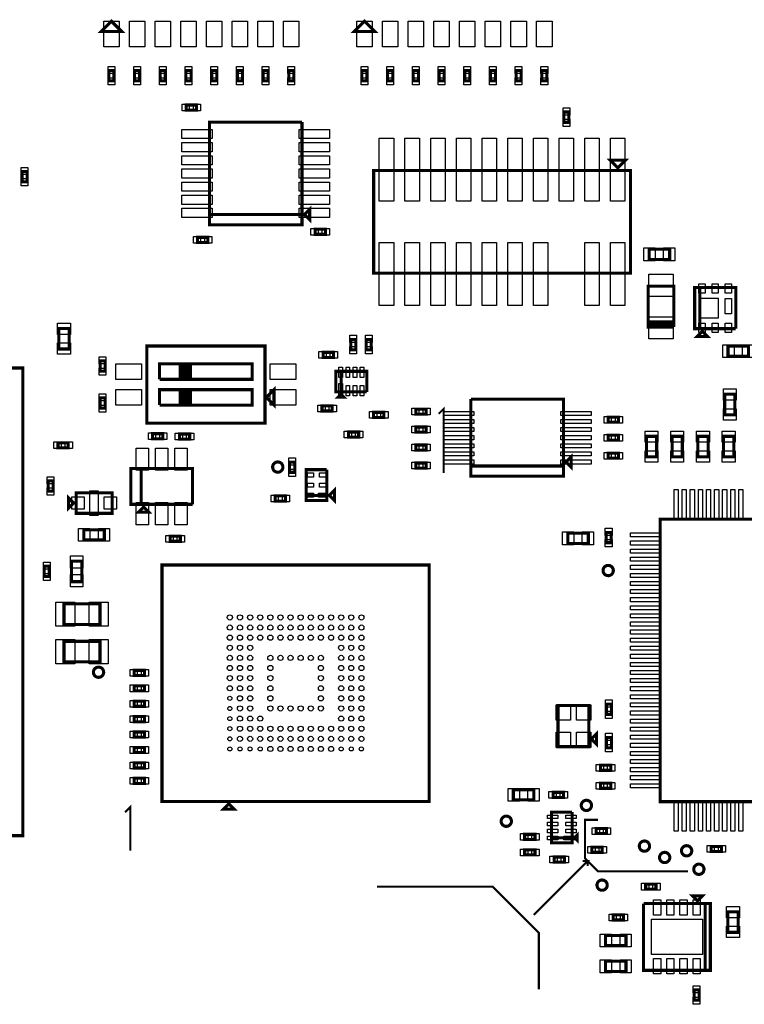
# Model space of a CAD drawing. Extents: x -394 to 5394, y -70 to 7790.
# Tile 8 of 15: x 3030 to 4440, y 2366 to 4282. Entities that reach past the tile are written whole.
import ezdxf

# ---------------------------------------------------------------- set-up
doc = ezdxf.new("R2010")
doc.units = 0
for name, color, linetype in [('BG_TASY', 231, 'CONTINUOUS'), ('PG_ASSEMBLY_TOP', 120, 'CONTINUOUS'), ('PIN_TOP', 140, 'CONTINUOUS')]:
    doc.layers.add(name, color=color, linetype=linetype)

msp = doc.modelspace()

# ---------------------------------------------------------------- linework, layer by layer
at = {"layer": 'BG_TASY', "const_width": 4}
for points in [[(3855, 3400), (3855, 3525), (3845, 3515)], [(3245, 2665), (3245, 2750), (3235, 2740)], [(4155, 2725), (4130, 2725), (4130, 2650), (4155, 2625), (4330, 2625)], [(4030, 2540), (4135, 2645), (4125, 2645)], [(4135, 2645), (4135, 2635)], [(3725, 2595), (3950, 2595), (4040, 2505), (4040, 2395)]]:
    msp.add_lwpolyline(points, dxfattribs=at)
at = {"layer": 'PG_ASSEMBLY_TOP', "const_width": 6}
for points in [[(3208.36, 4279.05), (3188.36, 4259.05), (3228.36, 4259.05), (3208.36, 4279.05)], [(3700.71, 4279.05), (3680.71, 4259.05), (3720.71, 4259.05), (3700.71, 4279.05)], [(3203.36, 4183.03), (3203.36, 4163.03), (3213.36, 4163.03), (3213.36, 4183.03), (3203.36, 4183.03)], [(3253.36, 4183.03), (3253.36, 4163.03), (3263.36, 4163.03), (3263.36, 4183.03), (3253.36, 4183.03)], [(3303.36, 4183.03), (3303.36, 4163.03), (3313.36, 4163.03), (3313.36, 4183.03), (3303.36, 4183.03)], [(3353.36, 4183.03), (3353.36, 4163.03), (3363.36, 4163.03), (3363.36, 4183.03), (3353.36, 4183.03)], [(3403.36, 4183.03), (3403.36, 4163.03), (3413.36, 4163.03), (3413.36, 4183.03), (3403.36, 4183.03)], [(3453.36, 4183.03), (3453.36, 4163.03), (3463.36, 4163.03), (3463.36, 4183.03), (3453.36, 4183.03)], [(3503.36, 4183.03), (3503.36, 4163.03), (3513.36, 4163.03), (3513.36, 4183.03), (3503.36, 4183.03)], [(3553.36, 4183.03), (3553.36, 4163.03), (3563.36, 4163.03), (3563.36, 4183.03), (3553.36, 4183.03)], [(3695.71, 4183.03), (3695.71, 4163.03), (3705.71, 4163.03), (3705.71, 4183.03), (3695.71, 4183.03)], [(3745.71, 4183.03), (3745.71, 4163.03), (3755.71, 4163.03), (3755.71, 4183.03), (3745.71, 4183.03)], [(3795.71, 4183.03), (3795.71, 4163.03), (3805.71, 4163.03), (3805.71, 4183.03), (3795.71, 4183.03)], [(3845.71, 4183.03), (3845.71, 4163.03), (3855.71, 4163.03), (3855.71, 4183.03), (3845.71, 4183.03)], [(3895.71, 4183.03), (3895.71, 4163.03), (3905.71, 4163.03), (3905.71, 4183.03), (3895.71, 4183.03)], [(3945.71, 4183.03), (3945.71, 4163.03), (3955.71, 4163.03), (3955.71, 4183.03), (3945.71, 4183.03)], [(3995.71, 4183.03), (3995.71, 4163.03), (4005.71, 4163.03), (4005.71, 4183.03), (3995.71, 4183.03)], [(4045.71, 4183.03), (4045.71, 4163.03), (4055.71, 4163.03), (4055.71, 4183.03), (4045.71, 4183.03)], [(3374, 4116.07), (3354, 4116.07), (3354, 4106.07), (3374, 4106.07), (3374, 4116.07)], [(4098.59, 4082.37), (4098.59, 4102.37), (4088.59, 4102.37), (4088.59, 4082.37), (4098.59, 4082.37)], [(3399.19, 3902.8), (3579.19, 3902.8), (3579.19, 4082.8)], [(3579.19, 4082.8), (3399.19, 4082.8), (3399.19, 3882.8), (3579.19, 3882.8), (3579.19, 3902.8), (3399.19, 3902.8)], [(4193.59, 3993.65), (4208.59, 4008.65), (4178.59, 4008.65), (4193.59, 3993.65)], [(3044.36, 3966.72), (3044.36, 3986.72), (3034.36, 3986.72), (3034.36, 3966.72), (3044.36, 3966.72)], [(4218.59, 3988.65), (3718.59, 3988.65), (3718.59, 3788.65), (4218.59, 3788.65), (4218.59, 3988.65)], [(3584.19, 3902.8), (3594.19, 3892.8), (3594.19, 3912.8), (3584.19, 3902.8)], [(3604.7, 3864.35), (3624.7, 3864.35), (3624.7, 3874.35), (3604.7, 3874.35), (3604.7, 3864.35)], [(3376.04, 3848.52), (3396.04, 3848.52), (3396.04, 3858.52), (3376.04, 3858.52), (3376.04, 3848.52)], [(4294.61, 3835.45), (4254.61, 3835.45), (4254.61, 3815.45), (4294.61, 3815.45), (4294.61, 3835.45)], [(4302.57, 3683.75), (4302.57, 3763.75), (4252.57, 3763.75), (4252.57, 3688.75)], [(4423.16, 3680.8), (4423.16, 3760.8), (4343.16, 3760.8), (4343.16, 3680.8), (4353.16, 3680.8), (4353.16, 3760.8)], [(4353.16, 3760.8), (4353.16, 3680.8), (4423.16, 3680.8)], [(3126.25, 3641.22), (3126.25, 3681.22), (3106.25, 3681.22), (3106.25, 3641.22), (3126.25, 3641.22)], [(4252.57, 3688.75), (4252.57, 3693.75), (4302.57, 3693.75), (4302.57, 3688.75), (4252.57, 3688.75), (4252.57, 3683.75), (4302.57, 3683.75)], [(4358.16, 3675.8), (4348.16, 3665.8), (4368.16, 3665.8), (4358.16, 3675.8)], [(3674, 3659.82), (3674, 3639.82), (3684, 3639.82), (3684, 3659.82), (3674, 3659.82)], [(3704, 3659.82), (3704, 3639.82), (3714, 3639.82), (3714, 3659.82), (3704, 3659.82)], [(3507.17, 3497.15), (3507.17, 3647.15), (3277.17, 3647.15), (3277.17, 3497.15), (3507.17, 3497.15)], [(4448.15, 3647.01), (4408.15, 3647.01), (4408.15, 3627.01), (4448.15, 3627.01), (4448.15, 3647.01)], [(3186.33, 3618.24), (3186.33, 3598.24), (3196.33, 3598.24), (3196.33, 3618.24), (3186.33, 3618.24)], [(3620.3, 3624.75), (3640.3, 3624.75), (3640.3, 3634.75), (3620.3, 3634.75), (3620.3, 3624.75)], [(3036.04, 2694.3), (3036.04, 3604.3), (2126.04, 3604.3), (2126.04, 2694.3), (3036.04, 2694.3)], [(3362.17, 3612.15), (3362.17, 3582.15), (3482.17, 3582.15), (3482.17, 3612.15), (3302.17, 3612.15), (3302.17, 3582.15)], [(3362.17, 3582.15), (3342.17, 3582.15), (3342.17, 3612.15), (3347.17, 3612.15), (3347.17, 3582.15), (3352.17, 3582.15), (3352.17, 3612.15), (3357.17, 3612.15), (3357.17, 3582.15), (3362.17, 3582.15), (3362.17, 3612.15)], [(3302.17, 3582.15), (3362.17, 3582.15)], [(3705.25, 3557.85), (3705.25, 3597.85), (3645.25, 3597.85), (3645.25, 3557.85), (3655.25, 3557.85), (3655.25, 3597.85)], [(3655.25, 3597.85), (3655.25, 3557.85), (3705.25, 3557.85)], [(3362.17, 3562.15), (3362.17, 3532.15), (3482.17, 3532.15), (3482.17, 3562.15), (3302.17, 3562.15), (3302.17, 3532.15)], [(3367.17, 3532.15), (3342.17, 3532.15), (3342.17, 3562.15), (3347.17, 3562.15), (3347.17, 3532.15), (3352.17, 3532.15), (3352.17, 3562.15), (3357.17, 3562.15), (3357.17, 3532.15), (3362.17, 3532.15), (3362.17, 3562.15)], [(3524.67, 3532.15), (3524.67, 3562.15), (3509.67, 3547.15), (3524.67, 3532.15)], [(3196.17, 3526.15), (3196.17, 3546.15), (3186.17, 3546.15), (3186.17, 3526.15), (3196.17, 3526.15)], [(3655.25, 3552.85), (3650.25, 3547.85), (3660.25, 3547.85), (3655.25, 3552.85)], [(3907.9, 3413.64), (4087.9, 3413.64), (4087.9, 3543.64), (3907.9, 3543.64)], [(3907.9, 3543.64), (3907.9, 3393.64), (4087.9, 3393.64), (4087.9, 3413.64), (3907.9, 3413.64)], [(4421.6, 3513.29), (4421.6, 3553.29), (4401.6, 3553.29), (4401.6, 3513.29), (4421.6, 3513.29)], [(3302.17, 3532.15), (3367.17, 3532.15)], [(3618.05, 3520.55), (3638.05, 3520.55), (3638.05, 3530.55), (3618.05, 3530.55), (3618.05, 3520.55)], [(3800.74, 3514.39), (3820.74, 3514.39), (3820.74, 3524.39), (3800.74, 3524.39), (3800.74, 3514.39)], [(3738.52, 3517.96), (3718.52, 3517.96), (3718.52, 3507.96), (3738.52, 3507.96), (3738.52, 3517.96)], [(4195.06, 3508.64), (4175.06, 3508.64), (4175.06, 3498.64), (4195.06, 3498.64), (4195.06, 3508.64)], [(3800.74, 3479.39), (3820.74, 3479.39), (3820.74, 3489.39), (3800.74, 3489.39), (3800.74, 3479.39)], [(3308.41, 3476.41), (3288.41, 3476.41), (3288.41, 3466.41), (3308.41, 3466.41), (3308.41, 3476.41)], [(3360.7, 3475.83), (3340.7, 3475.83), (3340.7, 3465.83), (3360.7, 3465.83), (3360.7, 3475.83)], [(3689.52, 3479.76), (3669.52, 3479.76), (3669.52, 3469.76), (3689.52, 3469.76), (3689.52, 3479.76)], [(4195.06, 3473.64), (4175.06, 3473.64), (4175.06, 3463.64), (4195.06, 3463.64), (4195.06, 3473.64)], [(4249.3, 3471.34), (4249.3, 3431.34), (4269.3, 3431.34), (4269.3, 3471.34), (4249.3, 3471.34)], [(4299.3, 3471.34), (4299.3, 3431.34), (4319.3, 3431.34), (4319.3, 3471.34), (4299.3, 3471.34)], [(4349.3, 3471.34), (4349.3, 3431.34), (4369.3, 3431.34), (4369.3, 3471.34), (4349.3, 3471.34)], [(4399.3, 3471.34), (4399.3, 3431.34), (4419.3, 3431.34), (4419.3, 3471.34), (4399.3, 3471.34)], [(3104.44, 3448.85), (3124.44, 3448.85), (3124.44, 3458.85), (3104.44, 3458.85), (3104.44, 3448.85)], [(3800.74, 3444.39), (3820.74, 3444.39), (3820.74, 3454.39), (3800.74, 3454.39), (3800.74, 3444.39)], [(4092.9, 3421.51), (4102.9, 3411.51), (4102.9, 3431.51), (4092.9, 3421.51)], [(4195.06, 3438.64), (4175.06, 3438.64), (4175.06, 3428.64), (4195.06, 3428.64), (4195.06, 3438.64)], [(3266.21, 3408.94), (3266.21, 3338.94), (3246.21, 3338.94), (3246.21, 3408.94), (3366.21, 3408.94), (3366.21, 3338.94)], [(3366.21, 3338.94), (3266.21, 3338.94), (3266.21, 3408.94)], [(3565.07, 3401.22), (3565.07, 3421.22), (3555.07, 3421.22), (3555.07, 3401.22), (3565.07, 3401.22)], [(3820.74, 3419.39), (3800.74, 3419.39), (3800.74, 3409.39), (3820.74, 3409.39), (3820.74, 3419.39)], [(3627.51, 3406.39), (3587.51, 3406.39), (3587.51, 3346.39), (3627.51, 3346.39), (3627.51, 3356.39), (3587.51, 3356.39)], [(3587.51, 3356.39), (3627.51, 3356.39), (3627.51, 3406.39)], [(3085.08, 3384.79), (3085.08, 3364.79), (3095.08, 3364.79), (3095.08, 3384.79), (3085.08, 3384.79)], [(3632.51, 3356.39), (3642.51, 3346.39), (3642.51, 3366.39), (3632.51, 3356.39)], [(3124.65, 3331.54), (3124.65, 3351.54), (3134.65, 3341.54), (3124.65, 3331.54)], [(3139.65, 3321.54), (3209.65, 3321.54), (3209.65, 3361.54), (3139.65, 3361.54), (3139.65, 3321.54)], [(3527.03, 3345.33), (3547.03, 3345.33), (3547.03, 3355.33), (3527.03, 3355.33), (3527.03, 3345.33)], [(3271.21, 3333.94), (3261.21, 3323.94), (3281.21, 3323.94), (3271.21, 3333.94)], [(4826.3, 3310.34), (4276.3, 3310.34), (4276.3, 2760.34), (4826.3, 2760.34), (4826.3, 3310.34)], [(3154.65, 3269.54), (3194.65, 3269.54), (3194.65, 3289.54), (3154.65, 3289.54), (3154.65, 3269.54)], [(3342.54, 3276.96), (3322.54, 3276.96), (3322.54, 3266.96), (3342.54, 3266.96), (3342.54, 3276.96)], [(4136.3, 3282.7), (4096.3, 3282.7), (4096.3, 3262.7), (4136.3, 3262.7), (4136.3, 3282.7)], [(4170.9, 3284.34), (4170.9, 3264.34), (4180.9, 3264.34), (4180.9, 3284.34), (4170.9, 3284.34)], [(3087.65, 3198.54), (3087.65, 3218.54), (3077.65, 3218.54), (3077.65, 3198.54), (3087.65, 3198.54)], [(3130.65, 3228.54), (3130.65, 3188.54), (3150.65, 3188.54), (3150.65, 3228.54), (3130.65, 3228.54)], [(3826.8, 2760.94), (3826.8, 3220.94), (3306.8, 3220.94), (3306.8, 2760.94), (3826.8, 2760.94)], [(3186.12, 3145.31), (3116.12, 3145.31), (3116.12, 3105.31), (3186.12, 3105.31), (3186.12, 3145.31)], [(3186.12, 3072.31), (3116.12, 3072.31), (3116.12, 3032.31), (3186.12, 3032.31), (3186.12, 3072.31)], [(3252.7, 3005.93), (3272.7, 3005.93), (3272.7, 3015.93), (3252.7, 3015.93), (3252.7, 3005.93)], [(3252.7, 2975.93), (3272.7, 2975.93), (3272.7, 2985.93), (3252.7, 2985.93), (3252.7, 2975.93)], [(3252.7, 2945.93), (3272.7, 2945.93), (3272.7, 2955.93), (3252.7, 2955.93), (3252.7, 2945.93)], [(4171.3, 2950.34), (4171.3, 2930.34), (4181.3, 2930.34), (4181.3, 2950.34), (4171.3, 2950.34)], [(4137.3, 2867.34), (4137.3, 2947.34), (4077.3, 2947.34), (4077.3, 2867.34), (4137.3, 2867.34)], [(3252.7, 2915.93), (3272.7, 2915.93), (3272.7, 2925.93), (3252.7, 2925.93), (3252.7, 2915.93)], [(3252.7, 2885.93), (3272.7, 2885.93), (3272.7, 2895.93), (3252.7, 2895.93), (3252.7, 2885.93)], [(4142.3, 2882.34), (4152.3, 2872.34), (4152.3, 2892.34), (4142.3, 2882.34)], [(4181.3, 2865.34), (4181.3, 2885.34), (4171.3, 2885.34), (4171.3, 2865.34), (4181.3, 2865.34)], [(3252.7, 2855.93), (3272.7, 2855.93), (3272.7, 2865.93), (3252.7, 2865.93), (3252.7, 2855.93)], [(3252.7, 2825.93), (3272.7, 2825.93), (3272.7, 2835.93), (3252.7, 2835.93), (3252.7, 2825.93)], [(4179.9, 2831.34), (4159.9, 2831.34), (4159.9, 2821.34), (4179.9, 2821.34), (4179.9, 2831.34)], [(3252.7, 2795.93), (3272.7, 2795.93), (3272.7, 2805.93), (3252.7, 2805.93), (3252.7, 2795.93)], [(4159.9, 2786.34), (4179.9, 2786.34), (4179.9, 2796.34), (4159.9, 2796.34), (4159.9, 2786.34)], [(4030.46, 2783.8), (3990.46, 2783.8), (3990.46, 2763.8), (4030.46, 2763.8), (4030.46, 2783.8)], [(4087.81, 2778.6), (4067.81, 2778.6), (4067.81, 2768.6), (4087.81, 2768.6), (4087.81, 2778.6)], [(3436.8, 2755.94), (3426.8, 2745.94), (3446.8, 2745.94), (3436.8, 2755.94)], [(4104.72, 2740.15), (4064.72, 2740.15), (4064.72, 2680.15), (4104.72, 2680.15), (4104.72, 2690.15), (4064.72, 2690.15)], [(4064.72, 2690.15), (4104.72, 2690.15), (4104.72, 2740.15)], [(4109.72, 2690.15), (4114.72, 2685.15), (4114.72, 2695.15), (4109.72, 2690.15)], [(4171.75, 2708.26), (4151.75, 2708.26), (4151.75, 2698.26), (4171.75, 2698.26), (4171.75, 2708.26)], [(4012.51, 2686.75), (4032.51, 2686.75), (4032.51, 2696.75), (4012.51, 2696.75), (4012.51, 2686.75)], [(4032.51, 2666.75), (4012.51, 2666.75), (4012.51, 2656.75), (4032.51, 2656.75), (4032.51, 2666.75)], [(4163.34, 2671.75), (4143.34, 2671.75), (4143.34, 2661.75), (4163.34, 2661.75), (4163.34, 2671.75)], [(4395.3, 2673.34), (4375.3, 2673.34), (4375.3, 2663.34), (4395.3, 2663.34), (4395.3, 2673.34)], [(4089.75, 2652.78), (4069.75, 2652.78), (4069.75, 2642.78), (4089.75, 2642.78), (4089.75, 2652.78)], [(4267.94, 2599.99), (4247.94, 2599.99), (4247.94, 2589.99), (4267.94, 2589.99), (4267.94, 2599.99)], [(4348.69, 2567.19), (4358.69, 2577.19), (4338.69, 2577.19), (4348.69, 2567.19)], [(4243.69, 2562.19), (4243.69, 2432.19), (4373.69, 2432.19), (4373.69, 2562.19), (4363.69, 2562.19), (4363.69, 2432.19)], [(4363.69, 2432.19), (4363.69, 2562.19), (4243.69, 2562.19)], [(4407.69, 2546.19), (4407.69, 2506.19), (4427.69, 2506.19), (4427.69, 2546.19), (4407.69, 2546.19)], [(4184.69, 2530.1), (4204.69, 2530.1), (4204.69, 2540.1), (4184.69, 2540.1), (4184.69, 2530.1)], [(4169.69, 2480.1), (4209.69, 2480.1), (4209.69, 2500.1), (4169.69, 2500.1), (4169.69, 2480.1)], [(4209.69, 2450.1), (4169.69, 2450.1), (4169.69, 2430.1), (4209.69, 2430.1), (4209.69, 2450.1)], [(4352.08, 2374.08), (4352.08, 2394.08), (4342.08, 2394.08), (4342.08, 2374.08), (4352.08, 2374.08)]]:
    msp.add_lwpolyline(points, dxfattribs=at)
for points in [[(3542.05, 3411.45, 1), (3522.05, 3411.45, 1), (3542.05, 3411.45)], [(4184.96, 3210.18, 1), (4164.96, 3210.18, 1), (4184.96, 3210.18)], [(3193.3, 3012.29, 1), (3173.3, 3012.29, 1), (3193.3, 3012.29)], [(4142.55, 2753.11, 1), (4122.55, 2753.11, 1), (4142.55, 2753.11)], [(3986.7, 2722.31, 1), (3966.7, 2722.31, 1), (3986.7, 2722.31)], [(4255.5, 2673.87, 1), (4235.5, 2673.87, 1), (4255.5, 2673.87)], [(4294.84, 2651.79, 1), (4274.84, 2651.79, 1), (4294.84, 2651.79)], [(4337.56, 2664.79, 1), (4317.56, 2664.79, 1), (4337.56, 2664.79)], [(4361.4, 2628.84, 1), (4341.4, 2628.84, 1), (4361.4, 2628.84)], [(4173.11, 2597.94, 1), (4153.11, 2597.94, 1), (4173.11, 2597.94)]]:
    msp.add_lwpolyline(points, format="xyb", dxfattribs=at)
at = {"layer": 'PIN_TOP'}
for points in [[(3193.36, 4229.05), (3193.36, 4279.05), (3223.36, 4279.05), (3223.36, 4229.05)], [(3243.36, 4229.05), (3243.36, 4279.05), (3273.36, 4279.05), (3273.36, 4229.05)], [(3293.36, 4229.05), (3293.36, 4279.05), (3323.36, 4279.05), (3323.36, 4229.05)], [(3343.36, 4229.05), (3343.36, 4279.05), (3373.36, 4279.05), (3373.36, 4229.05)], [(3393.36, 4229.05), (3393.36, 4279.05), (3423.36, 4279.05), (3423.36, 4229.05)], [(3443.36, 4229.05), (3443.36, 4279.05), (3473.36, 4279.05), (3473.36, 4229.05)], [(3493.36, 4229.05), (3493.36, 4279.05), (3523.36, 4279.05), (3523.36, 4229.05)], [(3543.36, 4229.05), (3543.36, 4279.05), (3573.36, 4279.05), (3573.36, 4229.05)], [(3685.71, 4229.05), (3685.71, 4279.05), (3715.71, 4279.05), (3715.71, 4229.05)], [(3735.71, 4229.05), (3735.71, 4279.05), (3765.71, 4279.05), (3765.71, 4229.05)], [(3785.71, 4229.05), (3785.71, 4279.05), (3815.71, 4279.05), (3815.71, 4229.05)], [(3835.71, 4229.05), (3835.71, 4279.05), (3865.71, 4279.05), (3865.71, 4229.05)], [(3885.71, 4229.05), (3885.71, 4279.05), (3915.71, 4279.05), (3915.71, 4229.05)], [(3935.71, 4229.05), (3935.71, 4279.05), (3965.71, 4279.05), (3965.71, 4229.05)], [(3985.71, 4229.05), (3985.71, 4279.05), (4015.71, 4279.05), (4015.71, 4229.05)], [(4035.71, 4229.05), (4035.71, 4279.05), (4065.71, 4279.05), (4065.71, 4229.05)], [(3201.86, 4191.05), (3214.86, 4191.05), (3214.86, 4177.05), (3201.86, 4177.05)], [(3251.86, 4191.05), (3264.86, 4191.05), (3264.86, 4177.05), (3251.86, 4177.05)], [(3301.86, 4191.05), (3314.86, 4191.05), (3314.86, 4177.05), (3301.86, 4177.05)], [(3351.86, 4191.05), (3364.86, 4191.05), (3364.86, 4177.05), (3351.86, 4177.05)], [(3401.86, 4191.05), (3414.86, 4191.05), (3414.86, 4177.05), (3401.86, 4177.05)], [(3451.86, 4191.05), (3464.86, 4191.05), (3464.86, 4177.05), (3451.86, 4177.05)], [(3501.86, 4191.05), (3514.86, 4191.05), (3514.86, 4177.05), (3501.86, 4177.05)], [(3551.86, 4191.05), (3564.86, 4191.05), (3564.86, 4177.05), (3551.86, 4177.05)], [(3694.21, 4191.05), (3707.21, 4191.05), (3707.21, 4177.05), (3694.21, 4177.05)], [(3744.21, 4191.05), (3757.21, 4191.05), (3757.21, 4177.05), (3744.21, 4177.05)], [(3794.21, 4191.05), (3807.21, 4191.05), (3807.21, 4177.05), (3794.21, 4177.05)], [(3844.21, 4191.05), (3857.21, 4191.05), (3857.21, 4177.05), (3844.21, 4177.05)], [(3894.21, 4191.05), (3907.21, 4191.05), (3907.21, 4177.05), (3894.21, 4177.05)], [(3944.21, 4191.05), (3957.21, 4191.05), (3957.21, 4177.05), (3944.21, 4177.05)], [(3994.21, 4191.05), (4007.21, 4191.05), (4007.21, 4177.05), (3994.21, 4177.05)], [(4044.21, 4191.05), (4057.21, 4191.05), (4057.21, 4177.05), (4044.21, 4177.05)], [(3201.86, 4169.01), (3214.86, 4169.01), (3214.86, 4155.01), (3201.86, 4155.01)], [(3251.86, 4169.01), (3264.86, 4169.01), (3264.86, 4155.01), (3251.86, 4155.01)], [(3301.86, 4169.01), (3314.86, 4169.01), (3314.86, 4155.01), (3301.86, 4155.01)], [(3351.86, 4169.01), (3364.86, 4169.01), (3364.86, 4155.01), (3351.86, 4155.01)], [(3401.86, 4169.01), (3414.86, 4169.01), (3414.86, 4155.01), (3401.86, 4155.01)], [(3451.86, 4169.01), (3464.86, 4169.01), (3464.86, 4155.01), (3451.86, 4155.01)], [(3501.86, 4169.01), (3514.86, 4169.01), (3514.86, 4155.01), (3501.86, 4155.01)], [(3551.86, 4169.01), (3564.86, 4169.01), (3564.86, 4155.01), (3551.86, 4155.01)], [(3694.21, 4169.01), (3707.21, 4169.01), (3707.21, 4155.01), (3694.21, 4155.01)], [(3744.21, 4169.01), (3757.21, 4169.01), (3757.21, 4155.01), (3744.21, 4155.01)], [(3794.21, 4169.01), (3807.21, 4169.01), (3807.21, 4155.01), (3794.21, 4155.01)], [(3844.21, 4169.01), (3857.21, 4169.01), (3857.21, 4155.01), (3844.21, 4155.01)], [(3894.21, 4169.01), (3907.21, 4169.01), (3907.21, 4155.01), (3894.21, 4155.01)], [(3944.21, 4169.01), (3957.21, 4169.01), (3957.21, 4155.01), (3944.21, 4155.01)], [(3994.21, 4169.01), (4007.21, 4169.01), (4007.21, 4155.01), (3994.21, 4155.01)], [(4044.21, 4169.01), (4057.21, 4169.01), (4057.21, 4155.01), (4044.21, 4155.01)], [(3359.98, 4117.57), (3359.98, 4104.57), (3345.98, 4104.57), (3345.98, 4117.57)], [(3382.02, 4117.57), (3382.02, 4104.57), (3368.02, 4104.57), (3368.02, 4117.57)], [(4100.09, 4096.39), (4087.09, 4096.39), (4087.09, 4110.39), (4100.09, 4110.39)], [(4100.09, 4074.35), (4087.09, 4074.35), (4087.09, 4088.35), (4100.09, 4088.35)], [(3404.52, 4068.57), (3404.52, 4050.57), (3345.52, 4050.57), (3345.52, 4068.57)], [(3632.86, 4068.57), (3632.86, 4050.57), (3573.86, 4050.57), (3573.86, 4068.57)], [(3404.52, 4042.98), (3404.52, 4024.98), (3345.52, 4024.98), (3345.52, 4042.98)], [(3632.86, 4042.98), (3632.86, 4024.98), (3573.86, 4024.98), (3573.86, 4042.98)], [(3757.59, 4051.63), (3757.59, 3928.63), (3729.59, 3928.63), (3729.59, 4051.63)], [(3807.59, 4051.63), (3807.59, 3928.63), (3779.59, 3928.63), (3779.59, 4051.63)], [(3857.59, 4051.63), (3857.59, 3928.63), (3829.59, 3928.63), (3829.59, 4051.63)], [(3907.59, 4051.63), (3907.59, 3928.63), (3879.59, 3928.63), (3879.59, 4051.63)], [(3957.59, 4051.63), (3957.59, 3928.63), (3929.59, 3928.63), (3929.59, 4051.63)], [(4007.59, 4051.63), (4007.59, 3928.63), (3979.59, 3928.63), (3979.59, 4051.63)], [(4057.59, 4051.63), (4057.59, 3928.63), (4029.59, 3928.63), (4029.59, 4051.63)], [(4107.59, 4051.63), (4107.59, 3928.63), (4079.59, 3928.63), (4079.59, 4051.63)], [(4157.59, 4051.63), (4157.59, 3928.63), (4129.59, 3928.63), (4129.59, 4051.63)], [(4207.59, 4051.63), (4207.59, 3928.63), (4179.59, 3928.63), (4179.59, 4051.63)], [(3404.52, 4017.39), (3404.52, 3999.39), (3345.52, 3999.39), (3345.52, 4017.39)], [(3632.86, 4017.39), (3632.86, 3999.39), (3573.86, 3999.39), (3573.86, 4017.39)], [(3045.86, 3980.74), (3032.86, 3980.74), (3032.86, 3994.74), (3045.86, 3994.74)], [(3404.52, 3991.8), (3404.52, 3973.8), (3345.52, 3973.8), (3345.52, 3991.8)], [(3632.86, 3991.8), (3632.86, 3973.8), (3573.86, 3973.8), (3573.86, 3991.8)], [(3045.86, 3958.7), (3032.86, 3958.7), (3032.86, 3972.7), (3045.86, 3972.7)], [(3404.52, 3966.21), (3404.52, 3948.21), (3345.52, 3948.21), (3345.52, 3966.21)], [(3632.86, 3966.21), (3632.86, 3948.21), (3573.86, 3948.21), (3573.86, 3966.21)], [(3404.52, 3940.62), (3404.52, 3922.62), (3345.52, 3922.62), (3345.52, 3940.62)], [(3632.86, 3940.62), (3632.86, 3922.62), (3573.86, 3922.62), (3573.86, 3940.62)], [(3404.52, 3915.03), (3404.52, 3897.03), (3345.52, 3897.03), (3345.52, 3915.03)], [(3632.86, 3915.03), (3632.86, 3897.03), (3573.86, 3897.03), (3573.86, 3915.03)], [(3596.68, 3862.85), (3596.68, 3875.85), (3610.68, 3875.85), (3610.68, 3862.85)], [(3618.72, 3862.85), (3618.72, 3875.85), (3632.72, 3875.85), (3632.72, 3862.85)], [(3368.02, 3847.02), (3368.02, 3860.02), (3382.02, 3860.02), (3382.02, 3847.02)], [(3390.06, 3847.02), (3390.06, 3860.02), (3404.06, 3860.02), (3404.06, 3847.02)], [(3757.59, 3848.67), (3757.59, 3725.67), (3729.59, 3725.67), (3729.59, 3848.67)], [(3807.59, 3848.67), (3807.59, 3725.67), (3779.59, 3725.67), (3779.59, 3848.67)], [(3857.59, 3848.67), (3857.59, 3725.67), (3829.59, 3725.67), (3829.59, 3848.67)], [(3907.59, 3848.67), (3907.59, 3725.67), (3879.59, 3725.67), (3879.59, 3848.67)], [(3957.59, 3848.67), (3957.59, 3725.67), (3929.59, 3725.67), (3929.59, 3848.67)], [(4007.59, 3848.67), (4007.59, 3725.67), (3979.59, 3725.67), (3979.59, 3848.67)], [(4057.59, 3848.67), (4057.59, 3725.67), (4029.59, 3725.67), (4029.59, 3848.67)], [(4157.59, 3848.67), (4157.59, 3725.67), (4129.59, 3725.67), (4129.59, 3848.67)], [(4207.59, 3848.67), (4207.59, 3725.67), (4179.59, 3725.67), (4179.59, 3848.67)], [(4266.32, 3837.95), (4266.32, 3812.95), (4244.32, 3812.95), (4244.32, 3837.95)], [(4304.9, 3837.95), (4304.9, 3812.95), (4282.9, 3812.95), (4282.9, 3837.95)], [(4301.07, 3786.59), (4301.07, 3743.59), (4254.07, 3743.59), (4254.07, 3786.59)], [(4363.57, 3750.19), (4351.57, 3750.19), (4351.57, 3768.19), (4363.57, 3768.19)], [(4389.16, 3750.19), (4377.16, 3750.19), (4377.16, 3768.19), (4389.16, 3768.19)], [(4414.75, 3750.19), (4402.75, 3750.19), (4402.75, 3768.19), (4414.75, 3768.19)], [(4388.86, 3701.3), (4351.86, 3701.3), (4351.86, 3740.3), (4388.86, 3740.3)], [(4414.75, 3709.54), (4402.75, 3709.54), (4402.75, 3739.54), (4414.75, 3739.54)], [(4301.07, 3703.91), (4301.07, 3660.91), (4254.07, 3660.91), (4254.07, 3703.91)], [(3128.75, 3669.51), (3103.75, 3669.51), (3103.75, 3691.51), (3128.75, 3691.51)], [(4363.57, 3673.41), (4351.57, 3673.41), (4351.57, 3691.41), (4363.57, 3691.41)], [(4389.16, 3673.41), (4377.16, 3673.41), (4377.16, 3691.41), (4389.16, 3691.41)], [(4414.75, 3673.41), (4402.75, 3673.41), (4402.75, 3691.41), (4414.75, 3691.41)], [(3672.5, 3667.84), (3685.5, 3667.84), (3685.5, 3653.84), (3672.5, 3653.84)], [(3702.5, 3667.84), (3715.5, 3667.84), (3715.5, 3653.84), (3702.5, 3653.84)], [(3128.75, 3630.93), (3103.75, 3630.93), (3103.75, 3652.93), (3128.75, 3652.93)], [(3672.5, 3645.8), (3685.5, 3645.8), (3685.5, 3631.8), (3672.5, 3631.8)], [(3702.5, 3645.8), (3715.5, 3645.8), (3715.5, 3631.8), (3702.5, 3631.8)], [(4419.86, 3649.51), (4419.86, 3624.51), (4397.86, 3624.51), (4397.86, 3649.51)], [(4458.44, 3649.51), (4458.44, 3624.51), (4436.44, 3624.51), (4436.44, 3649.51)], [(3184.83, 3626.26), (3197.83, 3626.26), (3197.83, 3612.26), (3184.83, 3612.26)], [(3612.28, 3623.25), (3612.28, 3636.25), (3626.28, 3636.25), (3626.28, 3623.25)], [(3634.32, 3623.25), (3634.32, 3636.25), (3648.32, 3636.25), (3648.32, 3623.25)], [(3184.83, 3604.22), (3197.83, 3604.22), (3197.83, 3590.22), (3184.83, 3590.22)], [(3267.17, 3612.15), (3267.17, 3582.15), (3217.17, 3582.15), (3217.17, 3612.15)], [(3567.17, 3612.15), (3567.17, 3582.15), (3517.17, 3582.15), (3517.17, 3612.15)], [(3651.08, 3605.57), (3658.08, 3605.57), (3658.08, 3585.57), (3651.08, 3585.57)], [(3664.86, 3605.57), (3671.86, 3605.57), (3671.86, 3585.57), (3664.86, 3585.57)], [(3678.64, 3605.57), (3685.64, 3605.57), (3685.64, 3585.57), (3678.64, 3585.57)], [(3692.42, 3605.57), (3699.42, 3605.57), (3699.42, 3585.57), (3692.42, 3585.57)], [(3651.08, 3574.1), (3658.08, 3574.1), (3658.08, 3550.1), (3651.08, 3550.1)], [(3664.86, 3570.13), (3671.86, 3570.13), (3671.86, 3550.13), (3664.86, 3550.13)], [(3678.64, 3570.13), (3685.64, 3570.13), (3685.64, 3550.13), (3678.64, 3550.13)], [(3692.42, 3570.13), (3699.42, 3570.13), (3699.42, 3550.13), (3692.42, 3550.13)], [(3197.67, 3540.17), (3184.67, 3540.17), (3184.67, 3554.17), (3197.67, 3554.17)], [(3267.17, 3562.15), (3267.17, 3532.15), (3217.17, 3532.15), (3217.17, 3562.15)], [(3567.17, 3562.15), (3567.17, 3532.15), (3517.17, 3532.15), (3517.17, 3562.15)], [(4424.1, 3541.58), (4399.1, 3541.58), (4399.1, 3563.58), (4424.1, 3563.58)], [(3197.67, 3518.13), (3184.67, 3518.13), (3184.67, 3532.13), (3197.67, 3532.13)], [(3610.03, 3519.05), (3610.03, 3532.05), (3624.03, 3532.05), (3624.03, 3519.05)], [(3632.07, 3519.05), (3632.07, 3532.05), (3646.07, 3532.05), (3646.07, 3519.05)], [(3792.72, 3512.89), (3792.72, 3525.89), (3806.72, 3525.89), (3806.72, 3512.89)], [(3814.76, 3512.89), (3814.76, 3525.89), (3828.76, 3525.89), (3828.76, 3512.89)], [(3724.5, 3519.46), (3724.5, 3506.46), (3710.5, 3506.46), (3710.5, 3519.46)], [(3746.54, 3519.46), (3746.54, 3506.46), (3732.54, 3506.46), (3732.54, 3519.46)], [(3854.23, 3519.88), (3913.23, 3519.88), (3913.23, 3511.88), (3854.23, 3511.88)], [(4082.57, 3519.88), (4141.57, 3519.88), (4141.57, 3511.88), (4082.57, 3511.88)], [(4181.04, 3510.14), (4181.04, 3497.14), (4167.04, 3497.14), (4167.04, 3510.14)], [(4203.08, 3510.14), (4203.08, 3497.14), (4189.08, 3497.14), (4189.08, 3510.14)], [(4424.1, 3503), (4399.1, 3503), (4399.1, 3525), (4424.1, 3525)], [(3792.72, 3477.89), (3792.72, 3490.89), (3806.72, 3490.89), (3806.72, 3477.89)], [(3814.76, 3477.89), (3814.76, 3490.89), (3828.76, 3490.89), (3828.76, 3477.89)], [(3854.23, 3504.14), (3913.23, 3504.14), (3913.23, 3496.14), (3854.23, 3496.14)], [(3854.23, 3488.39), (3913.23, 3488.39), (3913.23, 3480.39), (3854.23, 3480.39)], [(4082.57, 3504.14), (4141.57, 3504.14), (4141.57, 3496.14), (4082.57, 3496.14)], [(4082.57, 3488.39), (4141.57, 3488.39), (4141.57, 3480.39), (4082.57, 3480.39)], [(3294.39, 3477.91), (3294.39, 3464.91), (3280.39, 3464.91), (3280.39, 3477.91)], [(3316.43, 3477.91), (3316.43, 3464.91), (3302.43, 3464.91), (3302.43, 3477.91)], [(3346.68, 3477.33), (3346.68, 3464.33), (3332.68, 3464.33), (3332.68, 3477.33)], [(3368.72, 3477.33), (3368.72, 3464.33), (3354.72, 3464.33), (3354.72, 3477.33)], [(3675.5, 3481.26), (3675.5, 3468.26), (3661.5, 3468.26), (3661.5, 3481.26)], [(3697.54, 3481.26), (3697.54, 3468.26), (3683.54, 3468.26), (3683.54, 3481.26)], [(3854.23, 3472.64), (3913.23, 3472.64), (3913.23, 3464.64), (3854.23, 3464.64)], [(4082.57, 3472.64), (4141.57, 3472.64), (4141.57, 3464.64), (4082.57, 3464.64)], [(4181.04, 3475.14), (4181.04, 3462.14), (4167.04, 3462.14), (4167.04, 3475.14)], [(4203.08, 3475.14), (4203.08, 3462.14), (4189.08, 3462.14), (4189.08, 3475.14)], [(4246.8, 3481.63), (4271.8, 3481.63), (4271.8, 3459.63), (4246.8, 3459.63)], [(4296.8, 3481.63), (4321.8, 3481.63), (4321.8, 3459.63), (4296.8, 3459.63)], [(4346.8, 3481.63), (4371.8, 3481.63), (4371.8, 3459.63), (4346.8, 3459.63)], [(4396.8, 3481.63), (4421.8, 3481.63), (4421.8, 3459.63), (4396.8, 3459.63)], [(3096.42, 3447.35), (3096.42, 3460.35), (3110.42, 3460.35), (3110.42, 3447.35)], [(3118.46, 3447.35), (3118.46, 3460.35), (3132.46, 3460.35), (3132.46, 3447.35)], [(3792.72, 3442.89), (3792.72, 3455.89), (3806.72, 3455.89), (3806.72, 3442.89)], [(3814.76, 3442.89), (3814.76, 3455.89), (3828.76, 3455.89), (3828.76, 3442.89)], [(3854.23, 3456.89), (3913.23, 3456.89), (3913.23, 3448.89), (3854.23, 3448.89)], [(4082.57, 3456.89), (4141.57, 3456.89), (4141.57, 3448.89), (4082.57, 3448.89)], [(3280.81, 3405.59), (3256.81, 3405.59), (3256.81, 3448.59), (3280.81, 3448.59)], [(3318.21, 3405.59), (3294.21, 3405.59), (3294.21, 3448.59), (3318.21, 3448.59)], [(3355.61, 3405.59), (3331.61, 3405.59), (3331.61, 3448.59), (3355.61, 3448.59)], [(3854.23, 3441.14), (3913.23, 3441.14), (3913.23, 3433.14), (3854.23, 3433.14)], [(4082.57, 3441.14), (4141.57, 3441.14), (4141.57, 3433.14), (4082.57, 3433.14)], [(4181.04, 3440.14), (4181.04, 3427.14), (4167.04, 3427.14), (4167.04, 3440.14)], [(4203.08, 3440.14), (4203.08, 3427.14), (4189.08, 3427.14), (4189.08, 3440.14)], [(4246.8, 3443.05), (4271.8, 3443.05), (4271.8, 3421.05), (4246.8, 3421.05)], [(4296.8, 3443.05), (4321.8, 3443.05), (4321.8, 3421.05), (4296.8, 3421.05)], [(4346.8, 3443.05), (4371.8, 3443.05), (4371.8, 3421.05), (4346.8, 3421.05)], [(4396.8, 3443.05), (4421.8, 3443.05), (4421.8, 3421.05), (4396.8, 3421.05)], [(3566.57, 3415.24), (3553.57, 3415.24), (3553.57, 3429.24), (3566.57, 3429.24)], [(3806.72, 3420.89), (3806.72, 3407.89), (3792.72, 3407.89), (3792.72, 3420.89)], [(3828.76, 3420.89), (3828.76, 3407.89), (3814.76, 3407.89), (3814.76, 3420.89)], [(3854.23, 3425.4), (3913.23, 3425.4), (3913.23, 3417.4), (3854.23, 3417.4)], [(4082.57, 3425.4), (4141.57, 3425.4), (4141.57, 3417.4), (4082.57, 3417.4)], [(3083.58, 3392.81), (3096.58, 3392.81), (3096.58, 3378.81), (3083.58, 3378.81)], [(3566.57, 3393.2), (3553.57, 3393.2), (3553.57, 3407.2), (3566.57, 3407.2)], [(3601.7, 3400.07), (3601.7, 3392.07), (3589.7, 3392.07), (3589.7, 3400.07)], [(3625.32, 3400.07), (3625.32, 3392.07), (3613.32, 3392.07), (3613.32, 3400.07)], [(3601.7, 3380.39), (3601.7, 3372.39), (3589.7, 3372.39), (3589.7, 3380.39)], [(3625.32, 3380.39), (3625.32, 3372.39), (3613.32, 3372.39), (3613.32, 3380.39)], [(3083.58, 3370.77), (3096.58, 3370.77), (3096.58, 3356.77), (3083.58, 3356.77)], [(3131.15, 3329.54), (3131.15, 3353.54), (3155.15, 3353.54), (3155.15, 3329.54)], [(3166.65, 3317.54), (3166.65, 3365.54), (3182.65, 3365.54), (3182.65, 3317.54)], [(3194.15, 3329.54), (3194.15, 3353.54), (3218.15, 3353.54), (3218.15, 3329.54)], [(3519.01, 3343.83), (3519.01, 3356.83), (3533.01, 3356.83), (3533.01, 3343.83)], [(3541.05, 3343.83), (3541.05, 3356.83), (3555.05, 3356.83), (3555.05, 3343.83)], [(3601.7, 3360.71), (3601.7, 3352.71), (3589.7, 3352.71), (3589.7, 3360.71)], [(3625.34, 3360.71), (3625.34, 3352.71), (3611.34, 3352.71), (3611.34, 3360.71)], [(4303.21, 3367.99), (4311.21, 3367.99), (4311.21, 3308.99), (4303.21, 3308.99)], [(4318.95, 3367.99), (4326.95, 3367.99), (4326.95, 3308.99), (4318.95, 3308.99)], [(4334.7, 3367.99), (4342.7, 3367.99), (4342.7, 3308.99), (4334.7, 3308.99)], [(4350.45, 3367.99), (4358.45, 3367.99), (4358.45, 3308.99), (4350.45, 3308.99)], [(4366.2, 3367.99), (4374.2, 3367.99), (4374.2, 3308.99), (4366.2, 3308.99)], [(4381.95, 3367.99), (4389.95, 3367.99), (4389.95, 3308.99), (4381.95, 3308.99)], [(4397.69, 3367.99), (4405.69, 3367.99), (4405.69, 3308.99), (4397.69, 3308.99)], [(4413.44, 3367.99), (4421.44, 3367.99), (4421.44, 3308.99), (4413.44, 3308.99)], [(4429.19, 3367.99), (4437.19, 3367.99), (4437.19, 3308.99), (4429.19, 3308.99)], [(3280.81, 3299.29), (3256.81, 3299.29), (3256.81, 3342.29), (3280.81, 3342.29)], [(3318.21, 3299.29), (3294.21, 3299.29), (3294.21, 3342.29), (3318.21, 3342.29)], [(3355.61, 3299.29), (3331.61, 3299.29), (3331.61, 3342.29), (3355.61, 3342.29)], [(3144.36, 3267.04), (3144.36, 3292.04), (3166.36, 3292.04), (3166.36, 3267.04)], [(3182.94, 3267.04), (3182.94, 3292.04), (3204.94, 3292.04), (3204.94, 3267.04)], [(3328.52, 3278.46), (3328.52, 3265.46), (3314.52, 3265.46), (3314.52, 3278.46)], [(3350.56, 3278.46), (3350.56, 3265.46), (3336.56, 3265.46), (3336.56, 3278.46)], [(4108.01, 3285.2), (4108.01, 3260.2), (4086.01, 3260.2), (4086.01, 3285.2)], [(4146.59, 3285.2), (4146.59, 3260.2), (4124.59, 3260.2), (4124.59, 3285.2)], [(4169.4, 3292.36), (4182.4, 3292.36), (4182.4, 3278.36), (4169.4, 3278.36)], [(4277.65, 3283.43), (4277.65, 3275.43), (4218.65, 3275.43), (4218.65, 3283.43)], [(4169.4, 3270.32), (4182.4, 3270.32), (4182.4, 3256.32), (4169.4, 3256.32)], [(4277.65, 3267.69), (4277.65, 3259.69), (4218.65, 3259.69), (4218.65, 3267.69)], [(3128.65, 3238.65), (3152.65, 3238.65), (3152.65, 3214.65), (3128.65, 3214.65)], [(4277.65, 3251.94), (4277.65, 3243.94), (4218.65, 3243.94), (4218.65, 3251.94)], [(3089.15, 3212.56), (3076.15, 3212.56), (3076.15, 3226.56), (3089.15, 3226.56)], [(4277.65, 3236.19), (4277.65, 3228.19), (4218.65, 3228.19), (4218.65, 3236.19)], [(4277.65, 3220.44), (4277.65, 3212.44), (4218.65, 3212.44), (4218.65, 3220.44)], [(3089.15, 3190.52), (3076.15, 3190.52), (3076.15, 3204.52), (3089.15, 3204.52)], [(3128.65, 3202.43), (3152.65, 3202.43), (3152.65, 3178.43), (3128.65, 3178.43)], [(4277.65, 3204.69), (4277.65, 3196.69), (4218.65, 3196.69), (4218.65, 3204.69)], [(4277.65, 3188.95), (4277.65, 3180.95), (4218.65, 3180.95), (4218.65, 3188.95)], [(4277.65, 3173.2), (4277.65, 3165.2), (4218.65, 3165.2), (4218.65, 3173.2)], [(3137.14, 3148.81), (3137.14, 3101.81), (3100.14, 3101.81), (3100.14, 3148.81)], [(3202.1, 3148.81), (3202.1, 3101.81), (3165.1, 3101.81), (3165.1, 3148.81)], [(4277.65, 3157.45), (4277.65, 3149.45), (4218.65, 3149.45), (4218.65, 3157.45)], [(4277.65, 3141.7), (4277.65, 3133.7), (4218.65, 3133.7), (4218.65, 3141.7)], [(4277.65, 3125.95), (4277.65, 3117.95), (4218.65, 3117.95), (4218.65, 3125.95)], [(4277.65, 3110.21), (4277.65, 3102.21), (4218.65, 3102.21), (4218.65, 3110.21)], [(4277.65, 3094.46), (4277.65, 3086.46), (4218.65, 3086.46), (4218.65, 3094.46)], [(3137.14, 3075.81), (3137.14, 3028.81), (3100.14, 3028.81), (3100.14, 3075.81)], [(3202.1, 3075.81), (3202.1, 3028.81), (3165.1, 3028.81), (3165.1, 3075.81)], [(4277.65, 3078.71), (4277.65, 3070.71), (4218.65, 3070.71), (4218.65, 3078.71)], [(4277.65, 3062.96), (4277.65, 3054.96), (4218.65, 3054.96), (4218.65, 3062.96)], [(4277.65, 3047.21), (4277.65, 3039.21), (4218.65, 3039.21), (4218.65, 3047.21)], [(4277.65, 3031.47), (4277.65, 3023.47), (4218.65, 3023.47), (4218.65, 3031.47)], [(3244.68, 3004.43), (3244.68, 3017.43), (3258.68, 3017.43), (3258.68, 3004.43)], [(3266.72, 3004.43), (3266.72, 3017.43), (3280.72, 3017.43), (3280.72, 3004.43)], [(4277.65, 3015.72), (4277.65, 3007.72), (4218.65, 3007.72), (4218.65, 3015.72)], [(4277.65, 2999.97), (4277.65, 2991.97), (4218.65, 2991.97), (4218.65, 2999.97)], [(3244.68, 2974.43), (3244.68, 2987.43), (3258.68, 2987.43), (3258.68, 2974.43)], [(3266.72, 2974.43), (3266.72, 2987.43), (3280.72, 2987.43), (3280.72, 2974.43)], [(4277.65, 2984.22), (4277.65, 2976.22), (4218.65, 2976.22), (4218.65, 2984.22)], [(3244.68, 2944.43), (3244.68, 2957.43), (3258.68, 2957.43), (3258.68, 2944.43)], [(3266.72, 2944.43), (3266.72, 2957.43), (3280.72, 2957.43), (3280.72, 2944.43)], [(4169.8, 2958.36), (4182.8, 2958.36), (4182.8, 2944.36), (4169.8, 2944.36)], [(4277.65, 2968.47), (4277.65, 2960.47), (4218.65, 2960.47), (4218.65, 2968.47)], [(4277.65, 2952.73), (4277.65, 2944.73), (4218.65, 2944.73), (4218.65, 2952.73)], [(4101.62, 2918.91), (4073.62, 2918.91), (4073.62, 2948.91), (4101.62, 2948.91)], [(4140.98, 2918.91), (4112.98, 2918.91), (4112.98, 2948.91), (4140.98, 2948.91)], [(4169.8, 2936.32), (4182.8, 2936.32), (4182.8, 2922.32), (4169.8, 2922.32)], [(4277.65, 2936.98), (4277.65, 2928.98), (4218.65, 2928.98), (4218.65, 2936.98)], [(3244.68, 2914.43), (3244.68, 2927.43), (3258.68, 2927.43), (3258.68, 2914.43)], [(3266.72, 2914.43), (3266.72, 2927.43), (3280.72, 2927.43), (3280.72, 2914.43)], [(4277.65, 2921.23), (4277.65, 2913.23), (4218.65, 2913.23), (4218.65, 2921.23)], [(3244.68, 2884.43), (3244.68, 2897.43), (3258.68, 2897.43), (3258.68, 2884.43)], [(3266.72, 2884.43), (3266.72, 2897.43), (3280.72, 2897.43), (3280.72, 2884.43)], [(4101.62, 2865.77), (4073.62, 2865.77), (4073.62, 2895.77), (4101.62, 2895.77)], [(4140.98, 2865.77), (4112.98, 2865.77), (4112.98, 2895.77), (4140.98, 2895.77)], [(4182.8, 2879.36), (4169.8, 2879.36), (4169.8, 2893.36), (4182.8, 2893.36)], [(4277.65, 2905.48), (4277.65, 2897.48), (4218.65, 2897.48), (4218.65, 2905.48)], [(4277.65, 2889.73), (4277.65, 2881.73), (4218.65, 2881.73), (4218.65, 2889.73)], [(4277.65, 2873.99), (4277.65, 2865.99), (4218.65, 2865.99), (4218.65, 2873.99)], [(3244.68, 2854.43), (3244.68, 2867.43), (3258.68, 2867.43), (3258.68, 2854.43)], [(3266.72, 2854.43), (3266.72, 2867.43), (3280.72, 2867.43), (3280.72, 2854.43)], [(4182.8, 2857.32), (4169.8, 2857.32), (4169.8, 2871.32), (4182.8, 2871.32)], [(4277.65, 2858.24), (4277.65, 2850.24), (4218.65, 2850.24), (4218.65, 2858.24)], [(3244.68, 2824.43), (3244.68, 2837.43), (3258.68, 2837.43), (3258.68, 2824.43)], [(3266.72, 2824.43), (3266.72, 2837.43), (3280.72, 2837.43), (3280.72, 2824.43)], [(4277.65, 2842.49), (4277.65, 2834.49), (4218.65, 2834.49), (4218.65, 2842.49)], [(4165.88, 2832.84), (4165.88, 2819.84), (4151.88, 2819.84), (4151.88, 2832.84)], [(4187.92, 2832.84), (4187.92, 2819.84), (4173.92, 2819.84), (4173.92, 2832.84)], [(4277.65, 2826.74), (4277.65, 2818.74), (4218.65, 2818.74), (4218.65, 2826.74)], [(3244.68, 2794.43), (3244.68, 2807.43), (3258.68, 2807.43), (3258.68, 2794.43)], [(3266.72, 2794.43), (3266.72, 2807.43), (3280.72, 2807.43), (3280.72, 2794.43)], [(4151.88, 2784.84), (4151.88, 2797.84), (4165.88, 2797.84), (4165.88, 2784.84)], [(4173.92, 2784.84), (4173.92, 2797.84), (4187.92, 2797.84), (4187.92, 2784.84)], [(4277.65, 2810.99), (4277.65, 2802.99), (4218.65, 2802.99), (4218.65, 2810.99)], [(4002.17, 2786.3), (4002.17, 2761.3), (3980.17, 2761.3), (3980.17, 2786.3)], [(4040.75, 2786.3), (4040.75, 2761.3), (4018.75, 2761.3), (4018.75, 2786.3)], [(4073.79, 2780.1), (4073.79, 2767.1), (4059.79, 2767.1), (4059.79, 2780.1)], [(4095.83, 2780.1), (4095.83, 2767.1), (4081.83, 2767.1), (4081.83, 2780.1)], [(4277.65, 2795.25), (4277.65, 2787.25), (4218.65, 2787.25), (4218.65, 2795.25)], [(4303.21, 2761.69), (4311.21, 2761.69), (4311.21, 2702.69), (4303.21, 2702.69)], [(4318.95, 2761.69), (4326.95, 2761.69), (4326.95, 2702.69), (4318.95, 2702.69)], [(4334.7, 2761.69), (4342.7, 2761.69), (4342.7, 2702.69), (4334.7, 2702.69)], [(4350.45, 2761.69), (4358.45, 2761.69), (4358.45, 2702.69), (4350.45, 2702.69)], [(4366.2, 2761.69), (4374.2, 2761.69), (4374.2, 2702.69), (4366.2, 2702.69)], [(4381.95, 2761.69), (4389.95, 2761.69), (4389.95, 2702.69), (4381.95, 2702.69)], [(4397.69, 2761.69), (4405.69, 2761.69), (4405.69, 2702.69), (4397.69, 2702.69)], [(4413.44, 2761.69), (4421.44, 2761.69), (4421.44, 2702.69), (4413.44, 2702.69)], [(4429.19, 2761.69), (4437.19, 2761.69), (4437.19, 2702.69), (4429.19, 2702.69)], [(4057, 2727.32), (4057, 2734.32), (4077, 2734.32), (4077, 2727.32)], [(4092.44, 2727.32), (4092.44, 2734.32), (4112.44, 2734.32), (4112.44, 2727.32)], [(4057, 2713.54), (4057, 2720.54), (4077, 2720.54), (4077, 2713.54)], [(4057, 2699.76), (4057, 2706.76), (4077, 2706.76), (4077, 2699.76)], [(4092.44, 2713.54), (4092.44, 2720.54), (4112.44, 2720.54), (4112.44, 2713.54)], [(4092.44, 2699.76), (4092.44, 2706.76), (4112.44, 2706.76), (4112.44, 2699.76)], [(4157.73, 2709.76), (4157.73, 2696.76), (4143.73, 2696.76), (4143.73, 2709.76)], [(4179.77, 2709.76), (4179.77, 2696.76), (4165.77, 2696.76), (4165.77, 2709.76)], [(4004.49, 2685.25), (4004.49, 2698.25), (4018.49, 2698.25), (4018.49, 2685.25)], [(4026.53, 2685.25), (4026.53, 2698.25), (4040.53, 2698.25), (4040.53, 2685.25)], [(4057, 2685.98), (4057, 2692.98), (4077, 2692.98), (4077, 2685.98)], [(4088.47, 2685.98), (4088.47, 2692.98), (4112.47, 2692.98), (4112.47, 2685.98)], [(4018.49, 2668.25), (4018.49, 2655.25), (4004.49, 2655.25), (4004.49, 2668.25)], [(4040.53, 2668.25), (4040.53, 2655.25), (4026.53, 2655.25), (4026.53, 2668.25)], [(4149.32, 2673.25), (4149.32, 2660.25), (4135.32, 2660.25), (4135.32, 2673.25)], [(4171.36, 2673.25), (4171.36, 2660.25), (4157.36, 2660.25), (4157.36, 2673.25)], [(4381.28, 2674.84), (4381.28, 2661.84), (4367.28, 2661.84), (4367.28, 2674.84)], [(4403.32, 2674.84), (4403.32, 2661.84), (4389.32, 2661.84), (4389.32, 2674.84)], [(4075.73, 2654.28), (4075.73, 2641.28), (4061.73, 2641.28), (4061.73, 2654.28)], [(4097.77, 2654.28), (4097.77, 2641.28), (4083.77, 2641.28), (4083.77, 2654.28)], [(4253.92, 2601.49), (4253.92, 2588.49), (4239.92, 2588.49), (4239.92, 2601.49)], [(4275.96, 2601.49), (4275.96, 2588.49), (4261.96, 2588.49), (4261.96, 2601.49)], [(4263.3, 2569.28), (4277.3, 2569.28), (4277.3, 2539.28), (4263.3, 2539.28)], [(4288.89, 2569.28), (4302.89, 2569.28), (4302.89, 2539.28), (4288.89, 2539.28)], [(4314.49, 2569.28), (4328.49, 2569.28), (4328.49, 2539.28), (4314.49, 2539.28)], [(4340.08, 2569.28), (4354.08, 2569.28), (4354.08, 2539.28), (4340.08, 2539.28)], [(4405.19, 2556.48), (4430.19, 2556.48), (4430.19, 2534.48), (4405.19, 2534.48)], [(4176.67, 2528.6), (4176.67, 2541.6), (4190.67, 2541.6), (4190.67, 2528.6)], [(4198.71, 2528.6), (4198.71, 2541.6), (4212.71, 2541.6), (4212.71, 2528.6)], [(4259.19, 2531.69), (4358.19, 2531.69), (4358.19, 2462.69), (4259.19, 2462.69)], [(4405.19, 2517.9), (4430.19, 2517.9), (4430.19, 2495.9), (4405.19, 2495.9)], [(4159.4, 2477.6), (4159.4, 2502.6), (4181.4, 2502.6), (4181.4, 2477.6)], [(4197.98, 2477.6), (4197.98, 2502.6), (4219.98, 2502.6), (4219.98, 2477.6)], [(4181.4, 2452.6), (4181.4, 2427.6), (4159.4, 2427.6), (4159.4, 2452.6)], [(4219.98, 2452.6), (4219.98, 2427.6), (4197.98, 2427.6), (4197.98, 2452.6)], [(4263.3, 2455.1), (4277.3, 2455.1), (4277.3, 2425.1), (4263.3, 2425.1)], [(4288.89, 2455.1), (4302.89, 2455.1), (4302.89, 2425.1), (4288.89, 2425.1)], [(4314.49, 2455.1), (4328.49, 2455.1), (4328.49, 2425.1), (4314.49, 2425.1)], [(4340.08, 2455.1), (4354.08, 2455.1), (4354.08, 2425.1), (4340.08, 2425.1)], [(4353.58, 2388.1), (4340.58, 2388.1), (4340.58, 2402.1), (4353.58, 2402.1)], [(4353.58, 2366.06), (4340.58, 2366.06), (4340.58, 2380.06), (4353.58, 2380.06)]]:
    msp.add_lwpolyline(points, close=True, dxfattribs=at)
for centre, radius in [((3532.05, 3411.45), 9), ((4174.96, 3210.18), 9), ((3438.85, 3118.89), 5), ((3458.53, 3118.89), 5), ((3478.22, 3118.89), 5), ((3497.9, 3118.89), 5), ((3517.59, 3118.89), 5), ((3537.27, 3118.89), 5), ((3556.96, 3118.89), 5), ((3576.64, 3118.89), 5), ((3596.33, 3118.89), 5), ((3616.01, 3118.89), 5), ((3635.7, 3118.89), 5), ((3655.38, 3118.89), 5), ((3675.07, 3118.89), 5), ((3694.75, 3118.89), 5), ((3438.85, 3099.21), 5), ((3458.53, 3099.21), 5), ((3478.22, 3099.21), 5), ((3497.9, 3099.21), 5), ((3517.59, 3099.21), 5), ((3537.27, 3099.21), 5), ((3556.96, 3099.21), 5), ((3576.64, 3099.21), 5), ((3596.33, 3099.21), 5), ((3616.01, 3099.21), 5), ((3635.7, 3099.21), 5), ((3655.38, 3099.21), 5), ((3675.07, 3099.21), 5), ((3694.75, 3099.21), 5), ((3438.85, 3079.52), 5), ((3458.53, 3079.52), 5), ((3478.22, 3079.52), 5), ((3497.9, 3079.52), 5), ((3517.59, 3079.52), 5), ((3537.27, 3079.52), 5), ((3556.96, 3079.52), 5), ((3576.64, 3079.52), 5), ((3596.33, 3079.52), 5), ((3616.01, 3079.52), 5), ((3635.7, 3079.52), 5), ((3655.38, 3079.52), 5), ((3675.07, 3079.52), 5), ((3694.75, 3079.52), 5), ((3438.85, 3059.84), 5), ((3458.53, 3059.84), 5), ((3478.22, 3059.84), 5), ((3655.38, 3059.84), 5), ((3675.07, 3059.84), 5), ((3694.75, 3059.84), 5), ((3438.85, 3040.15), 5), ((3458.53, 3040.15), 5), ((3478.22, 3040.15), 5), ((3517.59, 3040.15), 5), ((3537.27, 3040.15), 5), ((3556.96, 3040.15), 5), ((3576.64, 3040.15), 5), ((3596.33, 3040.15), 5), ((3616.01, 3040.15), 5), ((3655.38, 3040.15), 5), ((3675.07, 3040.15), 5), ((3694.75, 3040.15), 5), ((3183.3, 3012.29), 9), ((3438.85, 3020.47), 5), ((3458.53, 3020.47), 5), ((3478.22, 3020.47), 5), ((3517.59, 3020.47), 5), ((3616.01, 3020.47), 5), ((3655.38, 3020.47), 5), ((3675.07, 3020.47), 5), ((3694.75, 3020.47), 5), ((3438.85, 3000.78), 5), ((3458.53, 3000.78), 5), ((3478.22, 3000.78), 5), ((3517.59, 3000.78), 5), ((3616.01, 3000.78), 5), ((3655.38, 3000.78), 5), ((3675.07, 3000.78), 5), ((3694.75, 3000.78), 5), ((3438.85, 2981.1), 5), ((3458.53, 2981.1), 5), ((3478.22, 2981.1), 5), ((3517.59, 2981.1), 5), ((3616.01, 2981.1), 5), ((3655.38, 2981.1), 5), ((3675.07, 2981.1), 5), ((3694.75, 2981.1), 5), ((3438.85, 2961.41), 4), ((3458.53, 2961.41), 5), ((3478.22, 2961.41), 5), ((3517.59, 2961.41), 5), ((3616.01, 2961.41), 5), ((3655.38, 2961.41), 5), ((3675.07, 2961.41), 5), ((3694.75, 2961.41), 5), ((3438.85, 2941.73), 4), ((3458.53, 2941.73), 5), ((3478.22, 2941.73), 5), ((3517.59, 2941.73), 5), ((3537.27, 2941.73), 5), ((3556.96, 2941.73), 5), ((3576.64, 2941.73), 5), ((3596.33, 2941.73), 5), ((3616.01, 2941.73), 5), ((3655.38, 2941.73), 5), ((3675.07, 2941.73), 5), ((3694.75, 2941.73), 5), ((3438.85, 2922.04), 4), ((3458.53, 2922.04), 5), ((3478.22, 2922.04), 5), ((3497.9, 2922.04), 5), ((3655.38, 2922.04), 5), ((3675.07, 2922.04), 5), ((3694.75, 2922.04), 5), ((3438.85, 2902.36), 4), ((3458.53, 2902.36), 5), ((3478.22, 2902.36), 5), ((3497.9, 2902.36), 5), ((3517.59, 2902.36), 5), ((3537.27, 2902.36), 5), ((3556.96, 2902.36), 5), ((3576.64, 2902.36), 5), ((3596.33, 2902.36), 5), ((3616.01, 2902.36), 5), ((3635.7, 2902.36), 5), ((3655.38, 2902.36), 5), ((3675.07, 2902.36), 5), ((3694.75, 2902.36), 5), ((3438.85, 2882.67), 4), ((3458.53, 2882.67), 5), ((3478.22, 2882.67), 5), ((3497.9, 2882.67), 5), ((3517.59, 2882.67), 5), ((3537.27, 2882.67), 5), ((3556.96, 2882.67), 5), ((3576.64, 2882.67), 5), ((3596.33, 2882.67), 5), ((3616.01, 2882.67), 5), ((3635.7, 2882.67), 5), ((3655.38, 2882.67), 5), ((3675.07, 2882.67), 5), ((3694.75, 2882.67), 5), ((3438.85, 2862.99), 4), ((3458.53, 2862.99), 4), ((3478.22, 2862.99), 4), ((3497.9, 2862.99), 4), ((3517.59, 2862.99), 5), ((3537.27, 2862.99), 5), ((3556.96, 2862.99), 5), ((3576.64, 2862.99), 5), ((3596.33, 2862.99), 5), ((3616.01, 2862.99), 5), ((3635.7, 2862.99), 5), ((3655.38, 2862.99), 4), ((3675.07, 2862.99), 4), ((3694.75, 2862.99), 4), ((4132.55, 2753.11), 9), ((3976.7, 2722.31), 9), ((4245.5, 2673.87), 9), ((4327.56, 2664.79), 9), ((4284.84, 2651.79), 9), ((4351.4, 2628.84), 9), ((4163.11, 2597.94), 9)]:
    msp.add_circle(centre, radius, dxfattribs=at)

doc.saveas('drawing.dxf')
